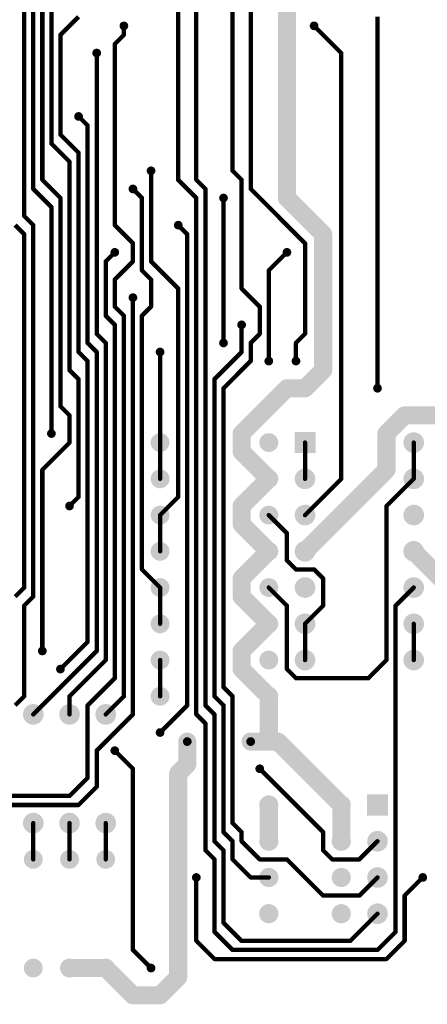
# Model space of a CAD drawing. Extents: x 0.24 to 7.39, y 0.21 to 4.62.
# Tile 4 of 11: x 2.81 to 3.93, y 0.27 to 2.99. Entities that reach past the tile are written whole.
import ezdxf

# ---------------------------------------------------------------- set-up
doc = ezdxf.new("R2010")
doc.units = 0

msp = doc.modelspace()

# ---------------------------------------------------------------- linework, layer by layer
at = {"layer": 'BOT'}
for points, const_width in [([(3.446, 2.521), (3.446, 3.721)], 0.012), ([(3.396, 2.571), (3.396, 3.696)], 0.012), ([(3.246, 3.496), (3.246, 2.546)], 0.012), ([(3.296, 2.546), (3.296, 3.396)], 0.012), ([(2.821, 3.271), (2.821, 2.446)], 0.012), ([(2.846, 3.221), (2.846, 2.521)], 0.012), ([(2.871, 2.546), (2.871, 3.171)], 0.012), ([(2.896, 2.646), (2.896, 3.121)], 0.012), ([(3.546, 2.496), (3.546, 3.071)], 0.05), ([(2.971, 2.996), (2.921, 2.946)], 0.012), ([(3.796, 1.971), (3.796, 2.996)], 0.012), ([(3.096, 2.946), (3.096, 2.971)], 0.012), ([(3.621, 2.971), (3.696, 2.896)], 0.012), ([(2.921, 2.946), (2.921, 2.671)], 0.012), ([(3.071, 2.921), (3.096, 2.946)], 0.012), ([(3.071, 2.421), (3.071, 2.921)], 0.012), ([(3.021, 2.121), (3.021, 2.896)], 0.012), ([(3.696, 2.896), (3.696, 1.721)], 0.012), ([(2.996, 2.696), (2.971, 2.721)], 0.012), ([(2.996, 2.096), (2.996, 2.696)], 0.012), ([(2.921, 2.671), (2.971, 2.621)], 0.012), ([(2.946, 2.596), (2.896, 2.646)], 0.012), ([(2.971, 2.621), (2.971, 2.071)], 0.012), ([(2.946, 2.021), (2.946, 2.596)], 0.012), ([(3.171, 2.571), (3.171, 2.321)], 0.012), ([(3.421, 2.546), (3.396, 2.571)], 0.012), ([(2.846, 2.521), (2.896, 2.471)], 0.012), ([(2.921, 2.496), (2.871, 2.546)], 0.012), ([(3.146, 2.496), (3.121, 2.521)], 0.012), ([(3.246, 2.546), (3.296, 2.496)], 0.012), ([(3.321, 2.521), (3.296, 2.546)], 0.012), ([(3.321, 1.096), (3.321, 2.521)], 0.012), ([(3.421, 2.246), (3.421, 2.546)], 0.012), ([(3.596, 2.371), (3.446, 2.521)], 0.012), ([(2.921, 1.921), (2.921, 2.496)], 0.012), ([(3.146, 2.296), (3.146, 2.496)], 0.012), ([(3.296, 2.496), (3.296, 1.071)], 0.012), ([(3.371, 2.496), (3.371, 2.096)], 0.012), ([(3.646, 2.396), (3.546, 2.496)], 0.05), ([(2.896, 2.471), (2.896, 1.846)], 0.012), ([(2.821, 2.446), (2.846, 2.421)], 0.012), ([(2.821, 2.396), (2.796, 2.421)], 0.012), ([(2.846, 2.421), (2.846, 1.396)], 0.012), ([(3.121, 2.371), (3.071, 2.421)], 0.012), ([(3.246, 2.421), (3.271, 2.396)], 0.012), ([(3.646, 2.021), (3.646, 2.396)], 0.05), ([(2.821, 1.421), (2.821, 2.396)], 0.012), ([(3.271, 2.396), (3.271, 1.096)], 0.012), ([(3.121, 2.321), (3.121, 2.371)], 0.012), ([(3.596, 2.121), (3.596, 2.371)], 0.012), ([(3.046, 2.321), (3.071, 2.346)], 0.012), ([(3.546, 2.346), (3.496, 2.296)], 0.012), ([(3.046, 2.171), (3.046, 2.321)], 0.012), ([(3.071, 2.271), (3.121, 2.321)], 0.012), ([(3.171, 2.321), (3.246, 2.246)], 0.012), ([(3.171, 2.271), (3.146, 2.296)], 0.012), ([(3.496, 2.296), (3.496, 2.046)], 0.012), ([(3.071, 2.196), (3.071, 2.271)], 0.012), ([(3.171, 2.196), (3.171, 2.271)], 0.012), ([(3.246, 2.246), (3.246, 1.671)], 0.012), ([(3.471, 2.196), (3.421, 2.246)], 0.012), ([(3.096, 2.171), (3.071, 2.196)], 0.012), ([(3.121, 2.221), (3.121, 1.071)], 0.012), ([(3.146, 2.171), (3.171, 2.196)], 0.012), ([(3.471, 2.121), (3.471, 2.196)], 0.012), ([(3.071, 2.146), (3.046, 2.171)], 0.012), ([(3.096, 1.121), (3.096, 2.171)], 0.012), ([(3.146, 1.471), (3.146, 2.171)], 0.012), ([(3.071, 1.171), (3.071, 2.146)], 0.012), ([(3.421, 2.071), (3.421, 2.146)], 0.012), ([(3.046, 2.096), (3.021, 2.121)], 0.012), ([(3.446, 2.096), (3.471, 2.121)], 0.012), ([(3.571, 2.096), (3.596, 2.121)], 0.012), ([(3.021, 2.071), (2.996, 2.096)], 0.012), ([(3.046, 1.221), (3.046, 2.096)], 0.012), ([(3.446, 2.046), (3.446, 2.096)], 0.012), ([(3.571, 2.046), (3.571, 2.096)], 0.012), ([(2.971, 2.071), (2.996, 2.046)], 0.012), ([(3.021, 1.246), (3.021, 2.071)], 0.012), ([(3.196, 1.821), (3.196, 2.071)], 0.012), ([(3.346, 1.996), (3.421, 2.071)], 0.012), ([(2.996, 2.046), (2.996, 1.271)], 0.012), ([(3.371, 1.971), (3.446, 2.046)], 0.012), ([(3.596, 1.971), (3.646, 2.021)], 0.05), ([(2.971, 1.996), (2.946, 2.021)], 0.012), ([(2.971, 1.671), (2.971, 1.996)], 0.012), ([(3.346, 1.121), (3.346, 1.996)], 0.012), ([(3.421, 1.846), (3.546, 1.971)], 0.05), ([(3.546, 1.971), (3.596, 1.971)], 0.05), ([(3.371, 1.146), (3.371, 1.971)], 0.012), ([(2.946, 1.896), (2.921, 1.921)], 0.012), ([(2.946, 1.821), (2.946, 1.896)], 0.012), ([(3.821, 1.846), (3.871, 1.896)], 0.05), ([(3.871, 1.896), (4.571, 1.896)], 0.05), ([(3.421, 1.796), (3.421, 1.846)], 0.05), ([(3.821, 1.746), (3.821, 1.846)], 0.05), ([(2.871, 1.746), (2.946, 1.821)], 0.012), ([(3.196, 1.721), (3.196, 1.821)], 0.012), ([(3.496, 1.721), (3.421, 1.796)], 0.05), ([(3.596, 1.721), (3.596, 1.821)], 0.012), ([(3.896, 1.721), (3.896, 1.821)], 0.012), ([(3.596, 1.521), (3.821, 1.746)], 0.05), ([(2.871, 1.246), (2.871, 1.746)], 0.012), ([(3.496, 1.721), (3.421, 1.646)], 0.05), ([(3.696, 1.721), (3.596, 1.621)], 0.012), ([(3.896, 1.721), (3.821, 1.646)], 0.012), ([(2.946, 1.646), (2.971, 1.671)], 0.012), ([(3.246, 1.671), (3.196, 1.621)], 0.012), ([(3.421, 1.646), (3.421, 1.596)], 0.05), ([(3.821, 1.646), (3.821, 1.221)], 0.012), ([(3.196, 1.521), (3.196, 1.621)], 0.012), ([(3.421, 1.596), (3.496, 1.521)], 0.05), ([(3.496, 1.621), (3.546, 1.571)], 0.012), ([(3.546, 1.571), (3.546, 1.496)], 0.012), ([(3.496, 1.521), (3.421, 1.446)], 0.05), ([(4.021, 1.396), (3.896, 1.521)], 0.05), ([(3.546, 1.496), (3.571, 1.471)], 0.012), ([(3.196, 1.421), (3.146, 1.471)], 0.012), ([(3.421, 1.446), (3.421, 1.396)], 0.05), ([(3.571, 1.471), (3.621, 1.471)], 0.012), ([(3.621, 1.471), (3.646, 1.446)], 0.012), ([(3.646, 1.446), (3.646, 1.371)], 0.012), ([(2.796, 1.396), (2.821, 1.421)], 0.012), ([(3.196, 1.321), (3.196, 1.421)], 0.012), ([(3.421, 1.396), (3.496, 1.321)], 0.05), ([(3.546, 1.371), (3.496, 1.421)], 0.012), ([(3.846, 1.371), (3.896, 1.421)], 0.012), ([(2.846, 1.396), (2.821, 1.371)], 0.012), ([(2.821, 1.371), (2.821, 1.121)], 0.012), ([(3.546, 1.196), (3.546, 1.371)], 0.012), ([(3.646, 1.371), (3.596, 1.321)], 0.012), ([(3.846, 0.471), (3.846, 1.371)], 0.012), ([(3.496, 1.321), (3.421, 1.246)], 0.05), ([(3.596, 1.221), (3.596, 1.321)], 0.012), ([(3.896, 1.221), (3.896, 1.321)], 0.012), ([(2.996, 1.271), (2.921, 1.196)], 0.012), ([(2.846, 1.071), (3.021, 1.246)], 0.012), ([(3.421, 1.246), (3.421, 1.196)], 0.05), ([(2.946, 1.121), (3.046, 1.221)], 0.012), ([(3.196, 1.121), (3.196, 1.221)], 0.012), ([(3.821, 1.221), (3.771, 1.171)], 0.012), ([(3.421, 1.196), (3.496, 1.121)], 0.05), ([(3.571, 1.171), (3.546, 1.196)], 0.012), ([(2.996, 1.096), (3.071, 1.171)], 0.012), ([(3.771, 1.171), (3.571, 1.171)], 0.012), ([(3.396, 1.121), (3.371, 1.146)], 0.012), ([(3.496, 1.121), (3.496, 0.996)], 0.05), ([(3.496, 1.121), (3.496, 0.996)], 0.05), ([(2.821, 1.121), (2.796, 1.096)], 0.012), ([(2.946, 1.071), (2.946, 1.121)], 0.012), ([(3.046, 1.071), (3.096, 1.121)], 0.012), ([(3.371, 1.096), (3.346, 1.121)], 0.012), ([(3.396, 0.771), (3.396, 1.121)], 0.012), ([(2.996, 0.896), (2.996, 1.096)], 0.012), ([(3.271, 1.096), (3.196, 1.021)], 0.012), ([(3.346, 1.071), (3.321, 1.096)], 0.012), ([(3.371, 0.746), (3.371, 1.096)], 0.012), ([(3.121, 1.071), (3.021, 0.971)], 0.012), ([(3.296, 1.071), (3.321, 1.046)], 0.012), ([(3.346, 0.721), (3.346, 1.071)], 0.012), ([(3.321, 1.046), (3.321, 0.696)], 0.012), ([(3.271, 0.933), (3.271, 0.996)], 0.05), ([(3.496, 0.996), (3.446, 0.996)], 0.05), ([(3.496, 0.996), (3.521, 0.996)], 0.05), ([(3.521, 0.996), (3.696, 0.821)], 0.05), ([(3.021, 0.971), (3.021, 0.871)], 0.012), ([(3.121, 0.921), (3.071, 0.971)], 0.012), ([(3.246, 0.908), (3.271, 0.933)], 0.05), ([(3.121, 0.421), (3.121, 0.921)], 0.012), ([(3.246, 0.346), (3.246, 0.908)], 0.05), ([(3.646, 0.746), (3.471, 0.921)], 0.012), ([(2.946, 0.846), (2.996, 0.896)], 0.012), ([(3.021, 0.871), (2.971, 0.821)], 0.012), ([(2.771, 0.846), (2.946, 0.846)], 0.012), ([(3.496, 0.721), (3.496, 0.821)], 0.05), ([(3.696, 0.721), (3.696, 0.821)], 0.05), ([(2.971, 0.821), (2.696, 0.821)], 0.012), ([(2.846, 0.671), (2.846, 0.771)], 0.012), ([(2.946, 0.671), (2.946, 0.771)], 0.012), ([(3.046, 0.671), (3.046, 0.771)], 0.012), ([(3.421, 0.746), (3.396, 0.771)], 0.012), ([(3.396, 0.721), (3.371, 0.746)], 0.012), ([(3.421, 0.721), (3.421, 0.746)], 0.012), ([(3.646, 0.696), (3.646, 0.746)], 0.012), ([(3.371, 0.696), (3.346, 0.721)], 0.012), ([(3.396, 0.671), (3.396, 0.721)], 0.012), ([(3.471, 0.671), (3.421, 0.721)], 0.012), ([(3.796, 0.721), (3.746, 0.671)], 0.012), ([(3.321, 0.696), (3.346, 0.671)], 0.012), ([(3.371, 0.496), (3.371, 0.696)], 0.012), ([(3.671, 0.671), (3.646, 0.696)], 0.012), ([(3.346, 0.671), (3.346, 0.471)], 0.012), ([(3.446, 0.621), (3.396, 0.671)], 0.012), ([(3.546, 0.671), (3.471, 0.671)], 0.012), ([(3.646, 0.571), (3.546, 0.671)], 0.012), ([(3.746, 0.671), (3.671, 0.671)], 0.012), ([(3.296, 0.446), (3.296, 0.621)], 0.012), ([(3.496, 0.621), (3.446, 0.621)], 0.012), ([(3.796, 0.621), (3.746, 0.571)], 0.012), ([(3.921, 0.621), (3.871, 0.571)], 0.012), ([(3.746, 0.571), (3.646, 0.571)], 0.012), ([(3.871, 0.571), (3.871, 0.446)], 0.012), ([(3.796, 0.521), (3.721, 0.446)], 0.012), ([(3.421, 0.446), (3.371, 0.496)], 0.012), ([(3.346, 0.471), (3.396, 0.421)], 0.012), ([(3.796, 0.421), (3.846, 0.471)], 0.012), ([(3.346, 0.396), (3.296, 0.446)], 0.012), ([(3.721, 0.446), (3.421, 0.446)], 0.012), ([(3.871, 0.446), (3.821, 0.396)], 0.012), ([(3.171, 0.371), (3.121, 0.421)], 0.012), ([(3.396, 0.421), (3.796, 0.421)], 0.012), ([(2.946, 0.371), (3.046, 0.371)], 0.05), ([(3.046, 0.371), (3.121, 0.296)], 0.05), ([(3.821, 0.396), (3.346, 0.396)], 0.012), ([(3.196, 0.296), (3.246, 0.346)], 0.05), ([(3.121, 0.296), (3.196, 0.296)], 0.05)]:
    msp.add_lwpolyline(points, dxfattribs=dict(at, const_width=const_width))
for points, const_width in [([(3.09, 2.971, 1), (3.102, 2.971, 1)], 0.012), ([(3.093, 2.971, 1), (3.099, 2.971, 1)], 0.006), ([(3.615, 2.971, 1), (3.627, 2.971, 1)], 0.012), ([(3.618, 2.971, 1), (3.624, 2.971, 1)], 0.006), ([(2.918, 2.946, 1), (2.924, 2.946, 1)], 0.006), ([(2.918, 2.946, 1), (2.924, 2.946, 1)], 0.006), ([(3.093, 2.946, 1), (3.099, 2.946, 1)], 0.006), ([(3.093, 2.946, 1), (3.099, 2.946, 1)], 0.006), ([(3.015, 2.896, 1), (3.027, 2.896, 1)], 0.012), ([(3.068, 2.921, 1), (3.074, 2.921, 1)], 0.006), ([(3.068, 2.921, 1), (3.074, 2.921, 1)], 0.006), ([(3.018, 2.896, 1), (3.024, 2.896, 1)], 0.006), ([(3.693, 2.896, 1), (3.699, 2.896, 1)], 0.006), ([(3.693, 2.896, 1), (3.699, 2.896, 1)], 0.006), ([(2.965, 2.721, 1), (2.977, 2.721, 1)], 0.012), ([(2.968, 2.721, 1), (2.974, 2.721, 1)], 0.006), ([(2.993, 2.696, 1), (2.999, 2.696, 1)], 0.006), ([(2.993, 2.696, 1), (2.999, 2.696, 1)], 0.006), ([(2.918, 2.671, 1), (2.924, 2.671, 1)], 0.006), ([(2.918, 2.671, 1), (2.924, 2.671, 1)], 0.006), ([(2.893, 2.646, 1), (2.899, 2.646, 1)], 0.006), ([(2.893, 2.646, 1), (2.899, 2.646, 1)], 0.006), ([(2.968, 2.621, 1), (2.974, 2.621, 1)], 0.006), ([(2.968, 2.621, 1), (2.974, 2.621, 1)], 0.006), ([(2.943, 2.596, 1), (2.949, 2.596, 1)], 0.006), ([(2.943, 2.596, 1), (2.949, 2.596, 1)], 0.006), ([(3.165, 2.571, 1), (3.177, 2.571, 1)], 0.012), ([(3.168, 2.571, 1), (3.174, 2.571, 1)], 0.006), ([(3.393, 2.571, 1), (3.399, 2.571, 1)], 0.006), ([(3.393, 2.571, 1), (3.399, 2.571, 1)], 0.006), ([(2.843, 2.521, 1), (2.849, 2.521, 1)], 0.006), ([(2.843, 2.521, 1), (2.849, 2.521, 1)], 0.006), ([(2.868, 2.546, 1), (2.874, 2.546, 1)], 0.006), ([(2.868, 2.546, 1), (2.874, 2.546, 1)], 0.006), ([(3.115, 2.521, 1), (3.127, 2.521, 1)], 0.012), ([(3.118, 2.521, 1), (3.124, 2.521, 1)], 0.006), ([(3.243, 2.546, 1), (3.249, 2.546, 1)], 0.006), ([(3.243, 2.546, 1), (3.249, 2.546, 1)], 0.006), ([(3.293, 2.546, 1), (3.299, 2.546, 1)], 0.006), ([(3.293, 2.546, 1), (3.299, 2.546, 1)], 0.006), ([(3.318, 2.521, 1), (3.324, 2.521, 1)], 0.006), ([(3.318, 2.521, 1), (3.324, 2.521, 1)], 0.006), ([(3.418, 2.546, 1), (3.424, 2.546, 1)], 0.006), ([(3.418, 2.546, 1), (3.424, 2.546, 1)], 0.006), ([(3.443, 2.521, 1), (3.449, 2.521, 1)], 0.006), ([(3.443, 2.521, 1), (3.449, 2.521, 1)], 0.006), ([(2.918, 2.496, 1), (2.924, 2.496, 1)], 0.006), ([(2.918, 2.496, 1), (2.924, 2.496, 1)], 0.006), ([(3.143, 2.496, 1), (3.149, 2.496, 1)], 0.006), ([(3.143, 2.496, 1), (3.149, 2.496, 1)], 0.006), ([(3.293, 2.496, 1), (3.299, 2.496, 1)], 0.006), ([(3.293, 2.496, 1), (3.299, 2.496, 1)], 0.006), ([(3.365, 2.496, 1), (3.377, 2.496, 1)], 0.012), ([(3.368, 2.496, 1), (3.374, 2.496, 1)], 0.006), ([(3.5335, 2.496, 1), (3.5585, 2.496, 1)], 0.025), ([(3.5335, 2.496, 1), (3.5585, 2.496, 1)], 0.025), ([(2.893, 2.471, 1), (2.899, 2.471, 1)], 0.006), ([(2.893, 2.471, 1), (2.899, 2.471, 1)], 0.006), ([(2.818, 2.446, 1), (2.824, 2.446, 1)], 0.006), ([(2.818, 2.446, 1), (2.824, 2.446, 1)], 0.006), ([(2.843, 2.421, 1), (2.849, 2.421, 1)], 0.006), ([(2.843, 2.421, 1), (2.849, 2.421, 1)], 0.006), ([(3.068, 2.421, 1), (3.074, 2.421, 1)], 0.006), ([(3.068, 2.421, 1), (3.074, 2.421, 1)], 0.006), ([(3.24, 2.421, 1), (3.252, 2.421, 1)], 0.012), ([(3.243, 2.421, 1), (3.249, 2.421, 1)], 0.006), ([(3.6335, 2.396, 1), (3.6585, 2.396, 1)], 0.025), ([(3.6335, 2.396, 1), (3.6585, 2.396, 1)], 0.025), ([(2.818, 2.396, 1), (2.824, 2.396, 1)], 0.006), ([(2.818, 2.396, 1), (2.824, 2.396, 1)], 0.006), ([(3.268, 2.396, 1), (3.274, 2.396, 1)], 0.006), ([(3.268, 2.396, 1), (3.274, 2.396, 1)], 0.006), ([(3.118, 2.371, 1), (3.124, 2.371, 1)], 0.006), ([(3.118, 2.371, 1), (3.124, 2.371, 1)], 0.006), ([(3.593, 2.371, 1), (3.599, 2.371, 1)], 0.006), ([(3.593, 2.371, 1), (3.599, 2.371, 1)], 0.006), ([(3.065, 2.346, 1), (3.077, 2.346, 1)], 0.012), ([(3.068, 2.346, 1), (3.074, 2.346, 1)], 0.006), ([(3.54, 2.346, 1), (3.552, 2.346, 1)], 0.012), ([(3.543, 2.346, 1), (3.549, 2.346, 1)], 0.006), ([(3.043, 2.321, 1), (3.049, 2.321, 1)], 0.006), ([(3.043, 2.321, 1), (3.049, 2.321, 1)], 0.006), ([(3.118, 2.321, 1), (3.124, 2.321, 1)], 0.006), ([(3.118, 2.321, 1), (3.124, 2.321, 1)], 0.006), ([(3.168, 2.321, 1), (3.174, 2.321, 1)], 0.006), ([(3.168, 2.321, 1), (3.174, 2.321, 1)], 0.006), ([(3.143, 2.296, 1), (3.149, 2.296, 1)], 0.006), ([(3.143, 2.296, 1), (3.149, 2.296, 1)], 0.006), ([(3.493, 2.296, 1), (3.499, 2.296, 1)], 0.006), ([(3.493, 2.296, 1), (3.499, 2.296, 1)], 0.006), ([(3.068, 2.271, 1), (3.074, 2.271, 1)], 0.006), ([(3.068, 2.271, 1), (3.074, 2.271, 1)], 0.006), ([(3.168, 2.271, 1), (3.174, 2.271, 1)], 0.006), ([(3.168, 2.271, 1), (3.174, 2.271, 1)], 0.006), ([(3.115, 2.221, 1), (3.127, 2.221, 1)], 0.012), ([(3.243, 2.246, 1), (3.249, 2.246, 1)], 0.006), ([(3.243, 2.246, 1), (3.249, 2.246, 1)], 0.006), ([(3.418, 2.246, 1), (3.424, 2.246, 1)], 0.006), ([(3.418, 2.246, 1), (3.424, 2.246, 1)], 0.006), ([(3.068, 2.196, 1), (3.074, 2.196, 1)], 0.006), ([(3.068, 2.196, 1), (3.074, 2.196, 1)], 0.006), ([(3.118, 2.221, 1), (3.124, 2.221, 1)], 0.006), ([(3.168, 2.196, 1), (3.174, 2.196, 1)], 0.006), ([(3.168, 2.196, 1), (3.174, 2.196, 1)], 0.006), ([(3.468, 2.196, 1), (3.474, 2.196, 1)], 0.006), ([(3.468, 2.196, 1), (3.474, 2.196, 1)], 0.006), ([(3.043, 2.171, 1), (3.049, 2.171, 1)], 0.006), ([(3.043, 2.171, 1), (3.049, 2.171, 1)], 0.006), ([(3.093, 2.171, 1), (3.099, 2.171, 1)], 0.006), ([(3.093, 2.171, 1), (3.099, 2.171, 1)], 0.006), ([(3.143, 2.171, 1), (3.149, 2.171, 1)], 0.006), ([(3.143, 2.171, 1), (3.149, 2.171, 1)], 0.006), ([(3.068, 2.146, 1), (3.074, 2.146, 1)], 0.006), ([(3.068, 2.146, 1), (3.074, 2.146, 1)], 0.006), ([(3.415, 2.146, 1), (3.427, 2.146, 1)], 0.012), ([(3.418, 2.146, 1), (3.424, 2.146, 1)], 0.006), ([(3.018, 2.121, 1), (3.024, 2.121, 1)], 0.006), ([(3.018, 2.121, 1), (3.024, 2.121, 1)], 0.006), ([(3.468, 2.121, 1), (3.474, 2.121, 1)], 0.006), ([(3.468, 2.121, 1), (3.474, 2.121, 1)], 0.006), ([(3.593, 2.121, 1), (3.599, 2.121, 1)], 0.006), ([(3.593, 2.121, 1), (3.599, 2.121, 1)], 0.006), ([(2.993, 2.096, 1), (2.999, 2.096, 1)], 0.006), ([(2.993, 2.096, 1), (2.999, 2.096, 1)], 0.006), ([(3.043, 2.096, 1), (3.049, 2.096, 1)], 0.006), ([(3.043, 2.096, 1), (3.049, 2.096, 1)], 0.006), ([(3.365, 2.096, 1), (3.377, 2.096, 1)], 0.012), ([(3.368, 2.096, 1), (3.374, 2.096, 1)], 0.006), ([(3.443, 2.096, 1), (3.449, 2.096, 1)], 0.006), ([(3.443, 2.096, 1), (3.449, 2.096, 1)], 0.006), ([(3.568, 2.096, 1), (3.574, 2.096, 1)], 0.006), ([(3.568, 2.096, 1), (3.574, 2.096, 1)], 0.006), ([(2.968, 2.071, 1), (2.974, 2.071, 1)], 0.006), ([(2.968, 2.071, 1), (2.974, 2.071, 1)], 0.006), ([(3.018, 2.071, 1), (3.024, 2.071, 1)], 0.006), ([(3.018, 2.071, 1), (3.024, 2.071, 1)], 0.006), ([(3.19, 2.071, 1), (3.202, 2.071, 1)], 0.012), ([(3.193, 2.071, 1), (3.199, 2.071, 1)], 0.006), ([(3.418, 2.071, 1), (3.424, 2.071, 1)], 0.006), ([(3.418, 2.071, 1), (3.424, 2.071, 1)], 0.006), ([(2.993, 2.046, 1), (2.999, 2.046, 1)], 0.006), ([(2.993, 2.046, 1), (2.999, 2.046, 1)], 0.006), ([(3.443, 2.046, 1), (3.449, 2.046, 1)], 0.006), ([(3.443, 2.046, 1), (3.449, 2.046, 1)], 0.006), ([(3.49, 2.046, 1), (3.502, 2.046, 1)], 0.012), ([(3.493, 2.046, 1), (3.499, 2.046, 1)], 0.006), ([(3.565, 2.046, 1), (3.577, 2.046, 1)], 0.012), ([(3.568, 2.046, 1), (3.574, 2.046, 1)], 0.006), ([(3.6335, 2.021, 1), (3.6585, 2.021, 1)], 0.025), ([(3.6335, 2.021, 1), (3.6585, 2.021, 1)], 0.025), ([(2.943, 2.021, 1), (2.949, 2.021, 1)], 0.006), ([(2.943, 2.021, 1), (2.949, 2.021, 1)], 0.006), ([(2.968, 1.996, 1), (2.974, 1.996, 1)], 0.006), ([(2.968, 1.996, 1), (2.974, 1.996, 1)], 0.006), ([(3.343, 1.996, 1), (3.349, 1.996, 1)], 0.006), ([(3.343, 1.996, 1), (3.349, 1.996, 1)], 0.006), ([(3.5335, 1.971, 1), (3.5585, 1.971, 1)], 0.025), ([(3.5335, 1.971, 1), (3.5585, 1.971, 1)], 0.025), ([(3.5835, 1.971, 1), (3.6085, 1.971, 1)], 0.025), ([(3.5835, 1.971, 1), (3.6085, 1.971, 1)], 0.025), ([(3.368, 1.971, 1), (3.374, 1.971, 1)], 0.006), ([(3.368, 1.971, 1), (3.374, 1.971, 1)], 0.006), ([(3.79, 1.971, 1), (3.802, 1.971, 1)], 0.012), ([(3.793, 1.971, 1), (3.799, 1.971, 1)], 0.006), ([(2.918, 1.921, 1), (2.924, 1.921, 1)], 0.006), ([(2.918, 1.921, 1), (2.924, 1.921, 1)], 0.006), ([(2.943, 1.896, 1), (2.949, 1.896, 1)], 0.006), ([(2.943, 1.896, 1), (2.949, 1.896, 1)], 0.006), ([(3.8585, 1.896, 1), (3.8835, 1.896, 1)], 0.025), ([(3.8585, 1.896, 1), (3.8835, 1.896, 1)], 0.025), ([(2.89, 1.846, 1), (2.902, 1.846, 1)], 0.012), ([(2.893, 1.846, 1), (2.899, 1.846, 1)], 0.006), ([(3.4085, 1.846, 1), (3.4335, 1.846, 1)], 0.025), ([(3.4085, 1.846, 1), (3.4335, 1.846, 1)], 0.025), ([(3.8085, 1.846, 1), (3.8335, 1.846, 1)], 0.025), ([(3.8085, 1.846, 1), (3.8335, 1.846, 1)], 0.025), ([(3.882, 1.821, 1), (3.91, 1.821, 1)], 0.029), ([(2.943, 1.821, 1), (2.949, 1.821, 1)], 0.006), ([(2.943, 1.821, 1), (2.949, 1.821, 1)], 0.006), ([(3.183, 1.821, 1), (3.209, 1.821, 1)], 0.026), ([(3.193, 1.821, 1), (3.199, 1.821, 1)], 0.006), ([(3.193, 1.821, 1), (3.199, 1.821, 1)], 0.006), ([(3.4085, 1.796, 1), (3.4335, 1.796, 1)], 0.025), ([(3.4085, 1.796, 1), (3.4335, 1.796, 1)], 0.025), ([(3.483, 1.821, 1), (3.509, 1.821, 1)], 0.026), ([(3.593, 1.821, 1), (3.599, 1.821, 1)], 0.006), ([(3.893, 1.821, 1), (3.899, 1.821, 1)], 0.006), ([(3.8085, 1.746, 1), (3.8335, 1.746, 1)], 0.025), ([(3.8085, 1.746, 1), (3.8335, 1.746, 1)], 0.025), ([(2.868, 1.746, 1), (2.874, 1.746, 1)], 0.006), ([(2.868, 1.746, 1), (2.874, 1.746, 1)], 0.006), ([(3.183, 1.721, 1), (3.209, 1.721, 1)], 0.026), ([(3.483, 1.721, 1), (3.509, 1.721, 1)], 0.026), ([(3.4835, 1.721, 1), (3.5085, 1.721, 1)], 0.025), ([(3.4835, 1.721, 1), (3.5085, 1.721, 1)], 0.025), ([(3.582, 1.721, 1), (3.61, 1.721, 1)], 0.029), ([(3.882, 1.721, 1), (3.91, 1.721, 1)], 0.029), ([(3.193, 1.721, 1), (3.199, 1.721, 1)], 0.006), ([(3.593, 1.721, 1), (3.599, 1.721, 1)], 0.006), ([(3.693, 1.721, 1), (3.699, 1.721, 1)], 0.006), ([(3.693, 1.721, 1), (3.699, 1.721, 1)], 0.006), ([(3.893, 1.721, 1), (3.899, 1.721, 1)], 0.006), ([(3.893, 1.721, 1), (3.899, 1.721, 1)], 0.006), ([(2.94, 1.646, 1), (2.952, 1.646, 1)], 0.012), ([(2.968, 1.671, 1), (2.974, 1.671, 1)], 0.006), ([(2.968, 1.671, 1), (2.974, 1.671, 1)], 0.006), ([(3.243, 1.671, 1), (3.249, 1.671, 1)], 0.006), ([(3.243, 1.671, 1), (3.249, 1.671, 1)], 0.006), ([(3.4085, 1.646, 1), (3.4335, 1.646, 1)], 0.025), ([(3.4085, 1.646, 1), (3.4335, 1.646, 1)], 0.025), ([(2.943, 1.646, 1), (2.949, 1.646, 1)], 0.006), ([(3.183, 1.621, 1), (3.209, 1.621, 1)], 0.026), ([(3.483, 1.621, 1), (3.509, 1.621, 1)], 0.026), ([(3.582, 1.621, 1), (3.61, 1.621, 1)], 0.029), ([(3.818, 1.646, 1), (3.824, 1.646, 1)], 0.006), ([(3.818, 1.646, 1), (3.824, 1.646, 1)], 0.006), ([(3.882, 1.621, 1), (3.91, 1.621, 1)], 0.029), ([(3.193, 1.621, 1), (3.199, 1.621, 1)], 0.006), ([(3.193, 1.621, 1), (3.199, 1.621, 1)], 0.006), ([(3.4085, 1.596, 1), (3.4335, 1.596, 1)], 0.025), ([(3.4085, 1.596, 1), (3.4335, 1.596, 1)], 0.025), ([(3.493, 1.621, 1), (3.499, 1.621, 1)], 0.006), ([(3.593, 1.621, 1), (3.599, 1.621, 1)], 0.006), ([(3.543, 1.571, 1), (3.549, 1.571, 1)], 0.006), ([(3.543, 1.571, 1), (3.549, 1.571, 1)], 0.006), ([(3.582, 1.521, 1), (3.61, 1.521, 1)], 0.029), ([(3.882, 1.521, 1), (3.91, 1.521, 1)], 0.029), ([(3.183, 1.521, 1), (3.209, 1.521, 1)], 0.026), ([(3.193, 1.521, 1), (3.199, 1.521, 1)], 0.006), ([(3.483, 1.521, 1), (3.509, 1.521, 1)], 0.026), ([(3.4835, 1.521, 1), (3.5085, 1.521, 1)], 0.025), ([(3.4835, 1.521, 1), (3.5085, 1.521, 1)], 0.025), ([(3.5835, 1.521, 1), (3.6085, 1.521, 1)], 0.025), ([(3.8835, 1.521, 1), (3.9085, 1.521, 1)], 0.025), ([(3.543, 1.496, 1), (3.549, 1.496, 1)], 0.006), ([(3.543, 1.496, 1), (3.549, 1.496, 1)], 0.006), ([(3.143, 1.471, 1), (3.149, 1.471, 1)], 0.006), ([(3.143, 1.471, 1), (3.149, 1.471, 1)], 0.006), ([(3.4085, 1.446, 1), (3.4335, 1.446, 1)], 0.025), ([(3.4085, 1.446, 1), (3.4335, 1.446, 1)], 0.025), ([(3.568, 1.471, 1), (3.574, 1.471, 1)], 0.006), ([(3.568, 1.471, 1), (3.574, 1.471, 1)], 0.006), ([(3.618, 1.471, 1), (3.624, 1.471, 1)], 0.006), ([(3.618, 1.471, 1), (3.624, 1.471, 1)], 0.006), ([(3.183, 1.421, 1), (3.209, 1.421, 1)], 0.026), ([(3.483, 1.421, 1), (3.509, 1.421, 1)], 0.026), ([(3.582, 1.421, 1), (3.61, 1.421, 1)], 0.029), ([(3.643, 1.446, 1), (3.649, 1.446, 1)], 0.006), ([(3.643, 1.446, 1), (3.649, 1.446, 1)], 0.006), ([(3.882, 1.421, 1), (3.91, 1.421, 1)], 0.029), ([(2.818, 1.421, 1), (2.824, 1.421, 1)], 0.006), ([(2.818, 1.421, 1), (2.824, 1.421, 1)], 0.006), ([(3.193, 1.421, 1), (3.199, 1.421, 1)], 0.006), ([(3.193, 1.421, 1), (3.199, 1.421, 1)], 0.006), ([(3.4085, 1.396, 1), (3.4335, 1.396, 1)], 0.025), ([(3.4085, 1.396, 1), (3.4335, 1.396, 1)], 0.025), ([(3.493, 1.421, 1), (3.499, 1.421, 1)], 0.006), ([(3.893, 1.421, 1), (3.899, 1.421, 1)], 0.006), ([(2.843, 1.396, 1), (2.849, 1.396, 1)], 0.006), ([(2.843, 1.396, 1), (2.849, 1.396, 1)], 0.006), ([(2.818, 1.371, 1), (2.824, 1.371, 1)], 0.006), ([(2.818, 1.371, 1), (2.824, 1.371, 1)], 0.006), ([(3.543, 1.371, 1), (3.549, 1.371, 1)], 0.006), ([(3.543, 1.371, 1), (3.549, 1.371, 1)], 0.006), ([(3.643, 1.371, 1), (3.649, 1.371, 1)], 0.006), ([(3.643, 1.371, 1), (3.649, 1.371, 1)], 0.006), ([(3.843, 1.371, 1), (3.849, 1.371, 1)], 0.006), ([(3.843, 1.371, 1), (3.849, 1.371, 1)], 0.006), ([(3.183, 1.321, 1), (3.209, 1.321, 1)], 0.026), ([(3.483, 1.321, 1), (3.509, 1.321, 1)], 0.026), ([(3.4835, 1.321, 1), (3.5085, 1.321, 1)], 0.025), ([(3.4835, 1.321, 1), (3.5085, 1.321, 1)], 0.025), ([(3.582, 1.321, 1), (3.61, 1.321, 1)], 0.029), ([(3.882, 1.321, 1), (3.91, 1.321, 1)], 0.029), ([(3.193, 1.321, 1), (3.199, 1.321, 1)], 0.006), ([(3.593, 1.321, 1), (3.599, 1.321, 1)], 0.006), ([(3.593, 1.321, 1), (3.599, 1.321, 1)], 0.006), ([(3.893, 1.321, 1), (3.899, 1.321, 1)], 0.006), ([(2.993, 1.271, 1), (2.999, 1.271, 1)], 0.006), ([(2.993, 1.271, 1), (2.999, 1.271, 1)], 0.006), ([(2.865, 1.246, 1), (2.877, 1.246, 1)], 0.012), ([(2.868, 1.246, 1), (2.874, 1.246, 1)], 0.006), ([(3.018, 1.246, 1), (3.024, 1.246, 1)], 0.006), ([(3.018, 1.246, 1), (3.024, 1.246, 1)], 0.006), ([(3.4085, 1.246, 1), (3.4335, 1.246, 1)], 0.025), ([(3.4085, 1.246, 1), (3.4335, 1.246, 1)], 0.025), ([(3.043, 1.221, 1), (3.049, 1.221, 1)], 0.006), ([(3.043, 1.221, 1), (3.049, 1.221, 1)], 0.006), ([(3.183, 1.221, 1), (3.209, 1.221, 1)], 0.026), ([(3.193, 1.221, 1), (3.199, 1.221, 1)], 0.006), ([(3.483, 1.221, 1), (3.509, 1.221, 1)], 0.026), ([(3.582, 1.221, 1), (3.61, 1.221, 1)], 0.029), ([(3.593, 1.221, 1), (3.599, 1.221, 1)], 0.006), ([(3.818, 1.221, 1), (3.824, 1.221, 1)], 0.006), ([(3.818, 1.221, 1), (3.824, 1.221, 1)], 0.006), ([(3.882, 1.221, 1), (3.91, 1.221, 1)], 0.029), ([(3.893, 1.221, 1), (3.899, 1.221, 1)], 0.006), ([(2.915, 1.196, 1), (2.927, 1.196, 1)], 0.012), ([(2.918, 1.196, 1), (2.924, 1.196, 1)], 0.006), ([(3.4085, 1.196, 1), (3.4335, 1.196, 1)], 0.025), ([(3.4085, 1.196, 1), (3.4335, 1.196, 1)], 0.025), ([(3.543, 1.196, 1), (3.549, 1.196, 1)], 0.006), ([(3.543, 1.196, 1), (3.549, 1.196, 1)], 0.006), ([(3.068, 1.171, 1), (3.074, 1.171, 1)], 0.006), ([(3.068, 1.171, 1), (3.074, 1.171, 1)], 0.006), ([(3.568, 1.171, 1), (3.574, 1.171, 1)], 0.006), ([(3.568, 1.171, 1), (3.574, 1.171, 1)], 0.006), ([(3.768, 1.171, 1), (3.774, 1.171, 1)], 0.006), ([(3.768, 1.171, 1), (3.774, 1.171, 1)], 0.006), ([(3.183, 1.121, 1), (3.209, 1.121, 1)], 0.026), ([(3.368, 1.146, 1), (3.374, 1.146, 1)], 0.006), ([(3.368, 1.146, 1), (3.374, 1.146, 1)], 0.006), ([(3.483, 1.121, 1), (3.509, 1.121, 1)], 0.026), ([(3.4835, 1.121, 1), (3.5085, 1.121, 1)], 0.025), ([(3.4835, 1.121, 1), (3.5085, 1.121, 1)], 0.025), ([(3.4835, 1.121, 1), (3.5085, 1.121, 1)], 0.025), ([(2.818, 1.121, 1), (2.824, 1.121, 1)], 0.006), ([(2.818, 1.121, 1), (2.824, 1.121, 1)], 0.006), ([(2.943, 1.121, 1), (2.949, 1.121, 1)], 0.006), ([(2.943, 1.121, 1), (2.949, 1.121, 1)], 0.006), ([(3.093, 1.121, 1), (3.099, 1.121, 1)], 0.006), ([(3.093, 1.121, 1), (3.099, 1.121, 1)], 0.006), ([(3.193, 1.121, 1), (3.199, 1.121, 1)], 0.006), ([(3.343, 1.121, 1), (3.349, 1.121, 1)], 0.006), ([(3.343, 1.121, 1), (3.349, 1.121, 1)], 0.006), ([(3.393, 1.121, 1), (3.399, 1.121, 1)], 0.006), ([(3.393, 1.121, 1), (3.399, 1.121, 1)], 0.006), ([(2.832, 1.071, 1), (2.86, 1.071, 1)], 0.029), ([(2.932, 1.071, 1), (2.96, 1.071, 1)], 0.029), ([(2.993, 1.096, 1), (2.999, 1.096, 1)], 0.006), ([(2.993, 1.096, 1), (2.999, 1.096, 1)], 0.006), ([(3.032, 1.071, 1), (3.06, 1.071, 1)], 0.029), ([(3.268, 1.096, 1), (3.274, 1.096, 1)], 0.006), ([(3.268, 1.096, 1), (3.274, 1.096, 1)], 0.006), ([(3.318, 1.096, 1), (3.324, 1.096, 1)], 0.006), ([(3.318, 1.096, 1), (3.324, 1.096, 1)], 0.006), ([(3.368, 1.096, 1), (3.374, 1.096, 1)], 0.006), ([(3.368, 1.096, 1), (3.374, 1.096, 1)], 0.006), ([(2.843, 1.071, 1), (2.849, 1.071, 1)], 0.006), ([(2.943, 1.071, 1), (2.949, 1.071, 1)], 0.006), ([(3.043, 1.071, 1), (3.049, 1.071, 1)], 0.006), ([(3.118, 1.071, 1), (3.124, 1.071, 1)], 0.006), ([(3.118, 1.071, 1), (3.124, 1.071, 1)], 0.006), ([(3.293, 1.071, 1), (3.299, 1.071, 1)], 0.006), ([(3.293, 1.071, 1), (3.299, 1.071, 1)], 0.006), ([(3.343, 1.071, 1), (3.349, 1.071, 1)], 0.006), ([(3.343, 1.071, 1), (3.349, 1.071, 1)], 0.006), ([(3.19, 1.021, 1), (3.202, 1.021, 1)], 0.012), ([(3.318, 1.046, 1), (3.324, 1.046, 1)], 0.006), ([(3.318, 1.046, 1), (3.324, 1.046, 1)], 0.006), ([(3.193, 1.021, 1), (3.199, 1.021, 1)], 0.006), ([(3.2585, 0.996, 1), (3.2835, 0.996, 1)], 0.025), ([(3.265, 0.996, 1), (3.277, 0.996, 1)], 0.012), ([(3.4335, 0.996, 1), (3.4585, 0.996, 1)], 0.025), ([(3.44, 0.996, 1), (3.452, 0.996, 1)], 0.012), ([(3.4835, 0.996, 1), (3.5085, 0.996, 1)], 0.025), ([(3.4835, 0.996, 1), (3.5085, 0.996, 1)], 0.025), ([(3.4835, 0.996, 1), (3.5085, 0.996, 1)], 0.025), ([(3.4835, 0.996, 1), (3.5085, 0.996, 1)], 0.025), ([(3.5085, 0.996, 1), (3.5335, 0.996, 1)], 0.025), ([(3.5085, 0.996, 1), (3.5335, 0.996, 1)], 0.025), ([(3.065, 0.971, 1), (3.077, 0.971, 1)], 0.012), ([(3.018, 0.971, 1), (3.024, 0.971, 1)], 0.006), ([(3.018, 0.971, 1), (3.024, 0.971, 1)], 0.006), ([(3.068, 0.971, 1), (3.074, 0.971, 1)], 0.006), ([(3.2585, 0.933, 1), (3.2835, 0.933, 1)], 0.025), ([(3.2585, 0.933, 1), (3.2835, 0.933, 1)], 0.025), ([(3.118, 0.921, 1), (3.124, 0.921, 1)], 0.006), ([(3.118, 0.921, 1), (3.124, 0.921, 1)], 0.006), ([(3.2335, 0.908, 1), (3.2585, 0.908, 1)], 0.025), ([(3.2335, 0.908, 1), (3.2585, 0.908, 1)], 0.025), ([(3.465, 0.921, 1), (3.477, 0.921, 1)], 0.012), ([(3.468, 0.921, 1), (3.474, 0.921, 1)], 0.006), ([(2.993, 0.896, 1), (2.999, 0.896, 1)], 0.006), ([(2.993, 0.896, 1), (2.999, 0.896, 1)], 0.006), ([(3.018, 0.871, 1), (3.024, 0.871, 1)], 0.006), ([(3.018, 0.871, 1), (3.024, 0.871, 1)], 0.006), ([(2.943, 0.846, 1), (2.949, 0.846, 1)], 0.006), ([(2.943, 0.846, 1), (2.949, 0.846, 1)], 0.006), ([(3.483, 0.821, 1), (3.509, 0.821, 1)], 0.027), ([(3.4835, 0.821, 1), (3.5085, 0.821, 1)], 0.025), ([(3.683, 0.821, 1), (3.709, 0.821, 1)], 0.027), ([(3.6835, 0.821, 1), (3.7085, 0.821, 1)], 0.025), ([(3.6835, 0.821, 1), (3.7085, 0.821, 1)], 0.025), ([(2.968, 0.821, 1), (2.974, 0.821, 1)], 0.006), ([(2.968, 0.821, 1), (2.974, 0.821, 1)], 0.006), ([(2.832, 0.771, 1), (2.86, 0.771, 1)], 0.029), ([(2.932, 0.771, 1), (2.96, 0.771, 1)], 0.029), ([(3.032, 0.771, 1), (3.06, 0.771, 1)], 0.029), ([(2.843, 0.771, 1), (2.849, 0.771, 1)], 0.006), ([(2.943, 0.771, 1), (2.949, 0.771, 1)], 0.006), ([(3.043, 0.771, 1), (3.049, 0.771, 1)], 0.006), ([(3.393, 0.771, 1), (3.399, 0.771, 1)], 0.006), ([(3.393, 0.771, 1), (3.399, 0.771, 1)], 0.006), ([(3.368, 0.746, 1), (3.374, 0.746, 1)], 0.006), ([(3.368, 0.746, 1), (3.374, 0.746, 1)], 0.006), ([(3.418, 0.746, 1), (3.424, 0.746, 1)], 0.006), ([(3.418, 0.746, 1), (3.424, 0.746, 1)], 0.006), ([(3.483, 0.721, 1), (3.509, 0.721, 1)], 0.027), ([(3.4835, 0.721, 1), (3.5085, 0.721, 1)], 0.025), ([(3.643, 0.746, 1), (3.649, 0.746, 1)], 0.006), ([(3.643, 0.746, 1), (3.649, 0.746, 1)], 0.006), ([(3.683, 0.721, 1), (3.709, 0.721, 1)], 0.027), ([(3.6835, 0.721, 1), (3.7085, 0.721, 1)], 0.025), ([(3.782, 0.721, 1), (3.81, 0.721, 1)], 0.029), ([(3.343, 0.721, 1), (3.349, 0.721, 1)], 0.006), ([(3.343, 0.721, 1), (3.349, 0.721, 1)], 0.006), ([(3.393, 0.721, 1), (3.399, 0.721, 1)], 0.006), ([(3.393, 0.721, 1), (3.399, 0.721, 1)], 0.006), ([(3.418, 0.721, 1), (3.424, 0.721, 1)], 0.006), ([(3.418, 0.721, 1), (3.424, 0.721, 1)], 0.006), ([(3.793, 0.721, 1), (3.799, 0.721, 1)], 0.006), ([(2.833, 0.671, 1), (2.859, 0.671, 1)], 0.026), ([(2.933, 0.671, 1), (2.959, 0.671, 1)], 0.026), ([(3.033, 0.671, 1), (3.059, 0.671, 1)], 0.026), ([(3.318, 0.696, 1), (3.324, 0.696, 1)], 0.006), ([(3.318, 0.696, 1), (3.324, 0.696, 1)], 0.006), ([(3.368, 0.696, 1), (3.374, 0.696, 1)], 0.006), ([(3.368, 0.696, 1), (3.374, 0.696, 1)], 0.006), ([(3.643, 0.696, 1), (3.649, 0.696, 1)], 0.006), ([(3.643, 0.696, 1), (3.649, 0.696, 1)], 0.006), ([(2.843, 0.671, 1), (2.849, 0.671, 1)], 0.006), ([(2.943, 0.671, 1), (2.949, 0.671, 1)], 0.006), ([(3.043, 0.671, 1), (3.049, 0.671, 1)], 0.006), ([(3.343, 0.671, 1), (3.349, 0.671, 1)], 0.006), ([(3.343, 0.671, 1), (3.349, 0.671, 1)], 0.006), ([(3.393, 0.671, 1), (3.399, 0.671, 1)], 0.006), ([(3.393, 0.671, 1), (3.399, 0.671, 1)], 0.006), ([(3.468, 0.671, 1), (3.474, 0.671, 1)], 0.006), ([(3.468, 0.671, 1), (3.474, 0.671, 1)], 0.006), ([(3.543, 0.671, 1), (3.549, 0.671, 1)], 0.006), ([(3.543, 0.671, 1), (3.549, 0.671, 1)], 0.006), ([(3.668, 0.671, 1), (3.674, 0.671, 1)], 0.006), ([(3.668, 0.671, 1), (3.674, 0.671, 1)], 0.006), ([(3.743, 0.671, 1), (3.749, 0.671, 1)], 0.006), ([(3.743, 0.671, 1), (3.749, 0.671, 1)], 0.006), ([(3.29, 0.621, 1), (3.302, 0.621, 1)], 0.012), ([(3.293, 0.621, 1), (3.299, 0.621, 1)], 0.006), ([(3.443, 0.621, 1), (3.449, 0.621, 1)], 0.006), ([(3.443, 0.621, 1), (3.449, 0.621, 1)], 0.006), ([(3.483, 0.621, 1), (3.509, 0.621, 1)], 0.027), ([(3.493, 0.621, 1), (3.499, 0.621, 1)], 0.006), ([(3.683, 0.621, 1), (3.709, 0.621, 1)], 0.027), ([(3.782, 0.621, 1), (3.81, 0.621, 1)], 0.029), ([(3.793, 0.621, 1), (3.799, 0.621, 1)], 0.006), ([(3.915, 0.621, 1), (3.927, 0.621, 1)], 0.012), ([(3.918, 0.621, 1), (3.924, 0.621, 1)], 0.006), ([(3.643, 0.571, 1), (3.649, 0.571, 1)], 0.006), ([(3.643, 0.571, 1), (3.649, 0.571, 1)], 0.006), ([(3.743, 0.571, 1), (3.749, 0.571, 1)], 0.006), ([(3.743, 0.571, 1), (3.749, 0.571, 1)], 0.006), ([(3.868, 0.571, 1), (3.874, 0.571, 1)], 0.006), ([(3.868, 0.571, 1), (3.874, 0.571, 1)], 0.006), ([(3.483, 0.521, 1), (3.509, 0.521, 1)], 0.027), ([(3.683, 0.521, 1), (3.709, 0.521, 1)], 0.027), ([(3.782, 0.521, 1), (3.81, 0.521, 1)], 0.029), ([(3.793, 0.521, 1), (3.799, 0.521, 1)], 0.006), ([(3.368, 0.496, 1), (3.374, 0.496, 1)], 0.006), ([(3.368, 0.496, 1), (3.374, 0.496, 1)], 0.006), ([(3.343, 0.471, 1), (3.349, 0.471, 1)], 0.006), ([(3.343, 0.471, 1), (3.349, 0.471, 1)], 0.006), ([(3.843, 0.471, 1), (3.849, 0.471, 1)], 0.006), ([(3.843, 0.471, 1), (3.849, 0.471, 1)], 0.006), ([(3.293, 0.446, 1), (3.299, 0.446, 1)], 0.006), ([(3.293, 0.446, 1), (3.299, 0.446, 1)], 0.006), ([(3.418, 0.446, 1), (3.424, 0.446, 1)], 0.006), ([(3.418, 0.446, 1), (3.424, 0.446, 1)], 0.006), ([(3.718, 0.446, 1), (3.724, 0.446, 1)], 0.006), ([(3.718, 0.446, 1), (3.724, 0.446, 1)], 0.006), ([(3.868, 0.446, 1), (3.874, 0.446, 1)], 0.006), ([(3.868, 0.446, 1), (3.874, 0.446, 1)], 0.006), ([(3.118, 0.421, 1), (3.124, 0.421, 1)], 0.006), ([(3.118, 0.421, 1), (3.124, 0.421, 1)], 0.006), ([(3.393, 0.421, 1), (3.399, 0.421, 1)], 0.006), ([(3.393, 0.421, 1), (3.399, 0.421, 1)], 0.006), ([(3.793, 0.421, 1), (3.799, 0.421, 1)], 0.006), ([(3.793, 0.421, 1), (3.799, 0.421, 1)], 0.006), ([(2.833, 0.371, 1), (2.859, 0.371, 1)], 0.026), ([(2.933, 0.371, 1), (2.959, 0.371, 1)], 0.026), ([(2.9335, 0.371, 1), (2.9585, 0.371, 1)], 0.025), ([(3.033, 0.371, 1), (3.059, 0.371, 1)], 0.026), ([(3.0335, 0.371, 1), (3.0585, 0.371, 1)], 0.025), ([(3.0335, 0.371, 1), (3.0585, 0.371, 1)], 0.025), ([(3.165, 0.371, 1), (3.177, 0.371, 1)], 0.012), ([(3.343, 0.396, 1), (3.349, 0.396, 1)], 0.006), ([(3.343, 0.396, 1), (3.349, 0.396, 1)], 0.006), ([(3.818, 0.396, 1), (3.824, 0.396, 1)], 0.006), ([(3.818, 0.396, 1), (3.824, 0.396, 1)], 0.006), ([(3.168, 0.371, 1), (3.174, 0.371, 1)], 0.006), ([(3.2335, 0.346, 1), (3.2585, 0.346, 1)], 0.025), ([(3.2335, 0.346, 1), (3.2585, 0.346, 1)], 0.025), ([(3.1085, 0.296, 1), (3.1335, 0.296, 1)], 0.025), ([(3.1085, 0.296, 1), (3.1335, 0.296, 1)], 0.025), ([(3.1835, 0.296, 1), (3.2085, 0.296, 1)], 0.025), ([(3.1835, 0.296, 1), (3.2085, 0.296, 1)], 0.025)]:
    msp.add_lwpolyline(points, format="xyb", close=True, dxfattribs=dict(at, const_width=const_width))
for points in [[(3.567, 1.792), (3.625, 1.792), (3.567, 1.85), (3.625, 1.85)], [(3.767, 0.792), (3.825, 0.792), (3.767, 0.85), (3.825, 0.85)]]:
    msp.add_solid(points, dxfattribs=at)

doc.saveas('drawing.dxf')
